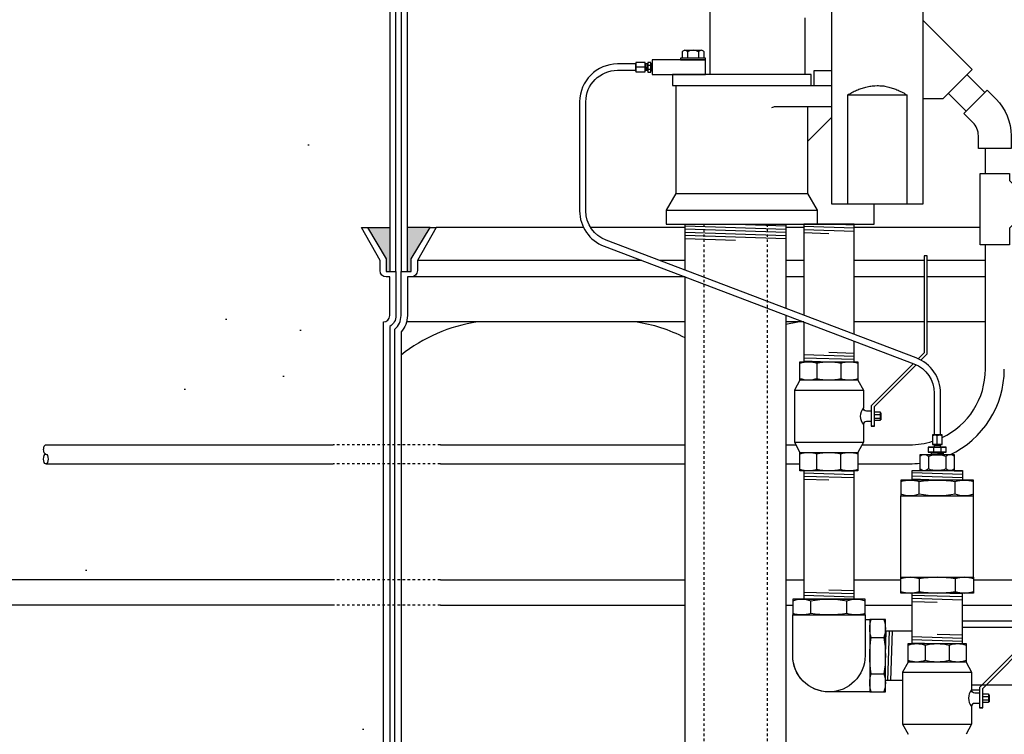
# Model space of a CAD drawing. Extents: x 1081 to 2220, y 0 to 2796.
# Tile 76 of 161: x 1739 to 1779, y 926 to 954. Entities that reach past the tile are written whole.
import ezdxf

# ---------------------------------------------------------------- set-up
doc = ezdxf.new("R2010")
doc.units = 0
doc.header["$MEASUREMENT"] = 0
doc.header["$PDSIZE"] = 1
doc.linetypes.add('HIDDEN5', pattern=[0.05, 0.025, -0.025])
doc.layers.get('DEFPOINTS').update_dxf_attribs({"linetype": 'CONTINUOUS'})
for name, color, linetype in [('BOARDER-TXT', 2, 'CONTINUOUS'), ('CONDUIT', 2, 'CONTINUOUS'), ('COPPER-TUBING', 2, 'CONTINUOUS'), ('DIM', 3, 'CONTINUOUS'), ('FLEXHOSE-2', 3, 'CONTINUOUS'), ('FRP-SUMP', 2, 'CONTINUOUS'), ('GALV-2-ELL', 3, 'CONTINUOUS'), ('GALV-2-PIPE', 3, 'CONTINUOUS'), ('GALV-2-REDUCER', 3, 'CONTINUOUS'), ('GALV-2-TEE', 3, 'CONTINUOUS'), ('GALV-2-VALVE', 3, 'CONTINUOUS'), ('GALV-4-PIPE', 4, 'CONTINUOUS'), ('PEAGRAVEL-HATCH', 3, 'CONTINUOUS'), ('SUB-PUMP', 4, 'CONTINUOUS')]:
    doc.layers.add(name, color=color, linetype=linetype)
doc.styles.add('SIMPLEX', font='simplex')
doc.dimstyles.new('DIM64', dxfattribs={"dimscale": 64, "dimtxt": 0.09375, "dimasz": 0.09375, "dimexe": 0.0625, "dimexo": 0.0625, "dimgap": 0.046875, "dimtad": 1, "dimdec": 4, "dimzin": 3, "dimdsep": 46, "dimlunit": 4, "dimtxsty": 'SIMPLEX', "dimcen": 0, "dimclrd": 256, "dimclre": 256, "dimclrt": 256, "dimadec": 0, "dimazin": 0, "dimtfac": 1, "dimtdec": 4, "dimtmove": 0, "dimatfit": 3, "dimfxl": 1, "dimfrac": 2, "dimtolj": 1, "dimtzin": 0, "dimarcsym": 0})

# ---------------------------------------------------------------- blocks, each defined once
blk = doc.blocks.new('*D55')
at = {"layer": 'DEFPOINTS', "color": 0, "transparency": 16777216}
for p in [(1389.622, 978.296), (1911.122, 974.015), (1911.122, 700.523)]:
    blk.add_point(p, dxfattribs=at)
at = {"layer": 'DIM', "lineweight": -2, "transparency": 16777216}
for p, q in [((1389.622, 974.296), (1389.622, 696.523)), ((1911.122, 970.015), (1911.122, 696.523)), ((1395.622, 700.523), (1905.122, 700.523))]:
    blk.add_line(p, q, dxfattribs=at)
at = {"layer": 'DIM', "transparency": 16777216}
for points in [[(1395.622, 701.523), (1395.622, 699.523), (1389.622, 700.523)], [(1905.122, 701.523), (1905.122, 699.523), (1911.122, 700.523)]]:
    blk.add_solid(points, dxfattribs=at)
at = {"layer": 'DIM', "transparency": 16777216, "insert": (1650.372, 708.095), "char_height": 6, "attachment_point": 5, "style": 'SIMPLEX'}
blk.add_mtext('\\A1;43\'-5 1/2" (F.V. TANK SLAB)', dxfattribs=at)

msp = doc.modelspace()

# ---------------------------------------------------------------- hatches: boundary and pattern name
at = {"layer": 'FRP-SUMP'}
for points in [[(1753.27411, 945.77096), (1754.15756, 945.77096), (1754.15756, 944.02096), (1754.02411, 944.02096), (1754.02411, 944.52096)], [(1754.85756, 945.77096), (1755.75756, 945.77096), (1755.00756, 944.52096), (1755.00756, 944.02096), (1754.85756, 944.02096)]]:
    msp.add_hatch(color=256, dxfattribs=at).paths.add_polyline_path(points)
at = {"layer": 'PEAGRAVEL-HATCH'}
h = msp.add_hatch(dxfattribs=at)
h.set_pattern_fill('AR-SAND', color=256, scale=7.5, style=0)
h.set_pattern_definition([(37.5, (1541.129, 931.786), (-0.47245, 14.4512), [0, -11.4, 0, -12.75, 0, -12.1875]), (7.5, (1541.13, 931.786), (13.2733, 21.1661), [0, -6.15, 0, -10.275, 0, -3.9375]), (327.5, (1531.904, 931.786), (23.35606, 0.04244), [0, -3.75, 0, -13.5, 0, -17.625]), (317.5, (1531.904, 931.786), (22.546, 6.5826), [0, -1.875, 0, -8.85, 0, -10.125])])
edge = h.paths.add_edge_path()
edge.add_line((1739.50681, 978.01471), (1754.33113, 978.01471))
edge.add_line((1754.33113, 978.01471), (1753.53557, 969.98346))
edge.add_line((1753.53557, 969.98346), (1753.72405, 969.98346))
edge.add_line((1753.72405, 969.98346), (1759.61431, 969.98346))
edge.add_line((1759.61431, 969.98346), (1759.61121, 961.19658))
edge.add_arc((1813.52827, 832.27575), 139.74129, 472.6955788, 474.5798006)
edge.add_arc((1755.85756, 957.71641), 1.7, 465.563139, 540)
edge.add_line((1754.15756, 957.71641), (1754.15756, 945.77096))
edge.add_line((1754.15756, 945.77096), (1753.27411, 945.77096))
edge.add_line((1753.27411, 945.77096), (1753.03758, 945.77096))
edge.add_line((1753.03758, 945.77096), (1753.77411, 944.45572))
edge.add_line((1753.77411, 944.45572), (1753.77411, 944.05737))
edge.add_arc((1754.02411, 944.05737), 0.25, 540, 630)
edge.add_line((1754.02411, 943.80737), (1754.15756, 943.80737))
edge.add_line((1754.15756, 943.80737), (1754.15756, 942.27096))
edge.add_arc((1753.90756, 942.27096), 0.25, 270, 360, ccw=False)
edge.add_line((1753.90756, 942.02096), (1753.90756, 939.0151))
edge.add_line((1753.90756, 939.0151), (1753.28881, 939.0151))
edge.add_line((1753.28881, 939.0151), (1753.28881, 938.11792))
edge.add_line((1753.28881, 938.11792), (1753.16506, 938.11792))
edge.add_line((1753.16506, 938.11792), (1753.16506, 937.70503))
edge.add_line((1753.16506, 937.70503), (1752.65442, 937.66932))
edge.add_line((1752.65442, 937.66932), (1752.65442, 937.60745))
edge.add_line((1752.65442, 937.60745), (1752.59254, 937.60745))
edge.add_line((1752.59254, 937.60745), (1752.59254, 937.14713))
edge.add_line((1752.59254, 937.14713), (1752.09754, 937.14713))
edge.add_line((1752.09754, 937.14713), (1752.09754, 937.60745))
edge.add_line((1752.09754, 937.60745), (1752.03567, 937.60745))
edge.add_line((1752.03567, 937.60745), (1752.03567, 937.66932))
edge.add_line((1752.03567, 937.66932), (1751.91192, 937.66932))
edge.add_line((1751.91192, 937.66932), (1751.91192, 937.14713))
edge.add_line((1751.91192, 937.14713), (1740.48085, 937.14713))
edge.add_ellipse((1740.5212, 936.95963), major_axis=(0, 0.1875), ratio=0.47920074, start_angle=0, end_angle=180)
edge.add_ellipse((1740.5212, 936.58463), major_axis=(0, -0.1875), ratio=0.47920074, start_angle=180, end_angle=360)
edge.add_line((1740.5212, 936.39713), (1751.91192, 936.39713))
edge.add_line((1751.91192, 936.39713), (1751.91192, 935.87495))
edge.add_line((1751.91192, 935.87495), (1752.03567, 935.87495))
edge.add_line((1752.03567, 935.87495), (1752.03567, 935.93682))
edge.add_line((1752.03567, 935.93682), (1752.09754, 935.93682))
edge.add_line((1752.09754, 935.93682), (1752.09754, 935.92098))
edge.add_line((1752.09754, 935.92098), (1752.65442, 935.92098))
edge.add_line((1752.65442, 935.92098), (1752.65442, 935.87495))
edge.add_line((1752.65442, 935.87495), (1753.16506, 935.83924))
edge.add_line((1753.16506, 935.83924), (1753.16506, 935.42635))
edge.add_line((1753.16506, 935.42635), (1753.28881, 935.42635))
edge.add_line((1753.28881, 935.42635), (1753.28881, 934.52917))
edge.add_line((1753.28881, 934.52917), (1753.90756, 934.52917))
edge.add_line((1753.90756, 934.52917), (1753.90756, 933.52917))
edge.add_line((1753.90756, 933.52917), (1753.28881, 933.52917))
edge.add_line((1753.28881, 933.52917), (1753.28881, 932.63198))
edge.add_line((1753.28881, 932.63198), (1753.16506, 932.63198))
edge.add_line((1753.16506, 932.63198), (1753.16506, 932.21909))
edge.add_line((1753.16506, 932.21909), (1752.65442, 932.18339))
edge.add_line((1752.65442, 932.18339), (1752.65442, 932.12151))
edge.add_line((1752.65442, 932.12151), (1752.59254, 932.12151))
edge.add_line((1752.59254, 932.12151), (1752.59254, 931.7862))
edge.add_line((1752.59254, 931.7862), (1752.09754, 931.7862))
edge.add_line((1752.09754, 931.7862), (1752.09754, 932.12151))
edge.add_line((1752.09754, 932.12151), (1752.03567, 932.12151))
edge.add_line((1752.03567, 932.12151), (1752.03567, 932.18339))
edge.add_line((1752.03567, 932.18339), (1751.91192, 932.18339))
edge.add_line((1751.91192, 932.18339), (1751.91192, 931.7862))
edge.add_line((1751.91192, 931.7862), (1739.50681, 931.7862))
edge.add_line((1739.50681, 931.7862), (1739.50681, 978.01471))
h.paths.add_polyline_path([(1752.11304, 937.88243, -0.57507133), (1752.09151, 937.86845, 0.53001081), (1752.04804, 937.83954), (1752.04804, 937.62329), (1752.64204, 937.62329), (1752.64204, 937.87079), (1752.59155, 937.87079, -0.35188447), (1752.57705, 937.88243, 0.80321759)], flags=16)
h.paths.add_polyline_path([(1752.448, 937.83119, 1), (1752.24208, 937.83119, 1)], flags=0)
h.paths.add_polyline_path([(1752.11304, 932.3965, -0.57507133), (1752.09151, 932.38251, 0.53001081), (1752.04804, 932.3536), (1752.04804, 932.13735), (1752.64204, 932.13735), (1752.64204, 932.38485), (1752.59155, 932.38485, -0.35188447), (1752.57705, 932.3965, 0.80321759)], flags=16)
h.paths.add_polyline_path([(1752.448, 932.34525, 1), (1752.24208, 932.34525, 1)], flags=0)
h = msp.add_hatch(dxfattribs=at)
h.set_pattern_fill('AR-SAND', color=256, scale=7.5, style=0)
h.set_pattern_definition([(37.5, (1546.572, 915.523), (-0.47245, 14.4512), [0, -11.4, 0, -12.75, 0, -12.1875]), (7.5, (1546.572, 915.523), (13.2733, 21.1661), [0, -6.15, 0, -10.275, 0, -3.9375]), (327.5, (1537.347, 915.523), (23.35606, 0.04244), [0, -3.75, 0, -13.5, 0, -17.625]), (317.5, (1537.347, 915.523), (22.546, 6.5826), [0, -1.875, 0, -8.85, 0, -10.125])])
h.paths.add_polyline_path([(1634.37181, 934.42991, 0.33231803), (1637.23778, 938.26579), (1637.23778, 964.56577), (1637.51558, 964.56577), (1637.51558, 968.34367), (1637.23778, 968.34367), (1637.23778, 973.7036), (1638.73815, 973.7036), (1638.73815, 972.79812), (1638.46035, 972.79812), (1638.46035, 969.02023), (1638.73815, 969.02023), (1638.73815, 934.7862, 0.41421356), (1642.73815, 930.7862), (1751.91192, 930.7862), (1751.91192, 930.38901), (1752.09754, 930.38901), (1752.09754, 930.43504), (1752.65442, 930.43504), (1752.65442, 930.38901), (1753.16506, 930.3533), (1753.16506, 929.94042), (1753.28881, 929.04323), (1753.90756, 929.04323), (1753.90756, 923.02328, -0.41421356), (1754.15756, 922.77328), (1754.15756, 921.77328), (1753.28835, 921.77328), (1753.05183, 921.77328), (1753.78836, 920.45804), (1753.78836, 920.05969, 0.41421356), (1754.03836, 919.80969), (1754.17181, 919.80969), (1754.17181, 915.52328), (1746.37181, 915.52328), (1745.37181, 917.52328), (1740.37181, 917.52328), (1739.37181, 915.52328), (1729.87181, 915.52328), (1728.87181, 917.52328), (1723.87181, 917.52328), (1722.87181, 915.52328), (1713.37181, 915.52328), (1712.37181, 917.52328), (1707.37181, 917.52328), (1706.37181, 915.52328), (1696.87181, 915.52328), (1695.87181, 917.52328), (1690.87181, 917.52328), (1689.87181, 915.52328), (1680.37181, 915.52328), (1679.37181, 917.52328), (1674.37181, 917.52328), (1673.37181, 915.52328), (1663.87181, 915.52328), (1662.87181, 917.52328), (1657.87181, 917.52328), (1656.87181, 915.52328), (1643.87181, 915.52328), (1642.87181, 917.52328), (1637.87181, 917.52328), (1636.87181, 915.52328), (1635.27101, 915.52328), (1635.27101, 915.87408, -0.41421356), (1634.62181, 916.52328), (1634.37181, 916.52328)])

# ---------------------------------------------------------------- linework, layer by layer
at = {"layer": 'BOARDER-TXT'}
msp.add_lwpolyline([(1776.86963, 929.91337), (1779.03227, 929.91337), (1779.03227, 927.60845), (1777.23716, 927.60845)], dxfattribs=at)
at = {"layer": 'CONDUIT'}
for p, q in [((1777.05601, 951.82924), (1777.76312, 951.12213)), ((1776.31356, 951.08678), (1777.02066, 950.37967)), ((1777.78293, 947.9074), (1777.78293, 948.9074)), ((1777.78293, 940.14713), (1777.78293, 945.07398)), ((1740.5212, 937.14713), (1751.91192, 937.14713)), ((1756.1674, 937.14713), (1765.8718, 937.14713)), ((1769.8718, 937.14713), (1770.26387, 937.14713)), ((1772.88815, 937.14713), (1774.78293, 937.14713)), ((1740.5212, 936.39713), (1751.91192, 936.39713)), ((1756.1674, 936.39713), (1765.8718, 936.39713)), ((1769.8718, 936.39713), (1770.42924, 936.39713)), ((1772.72278, 936.39713), (1774.78293, 936.39713)), ((1751.91192, 931.7862), (1642.73815, 931.7862)), ((1756.1674, 931.7862), (1765.8718, 931.7862)), ((1769.8718, 931.7862), (1770.57601, 931.7862)), ((1772.57601, 931.7862), (1774.43507, 931.7862)), ((1777.30708, 931.7862), (1779.6532, 931.7862)), ((1751.91192, 930.7862), (1642.73815, 930.7862)), ((1756.1674, 930.7862), (1765.8718, 930.7862)), ((1769.8718, 930.7862), (1770.14144, 930.7862)), ((1773.01345, 930.7862), (1774.86963, 930.7862)), ((1776.86963, 930.7862), (1779.6532, 930.7862))]:
    msp.add_line(p, q, dxfattribs=at)
at = {"layer": 'CONDUIT', "color": 7, "linetype": 'HIDDEN5'}
for p, q in [((1756.1674, 937.14713), (1751.91192, 937.14713)), ((1756.1674, 936.39713), (1751.91192, 936.39713)), ((1756.1674, 931.7862), (1751.91192, 931.7862)), ((1756.1674, 930.7862), (1751.91192, 930.7862))]:
    msp.add_line(p, q, dxfattribs=at)
at = {"layer": 'CONDUIT'}
msp.add_lwpolyline([(1778.80549, 948.9074), (1777.50549, 948.9074), (1777.50549, 949.4074, 0.19891163), (1777.28583, 949.93773), (1776.93227, 950.29128), (1777.85151, 951.21052), (1778.20506, 950.85696, -0.19891237), (1778.80549, 949.40869), (1778.80549, 948.9074)], format="xyb", dxfattribs=at)
msp.add_lwpolyline([(1778.73885, 947.62634), (1779.68168, 946.6835), (1778.73885, 945.74067), (1778.73885, 945.07398), (1777.57214, 945.07398), (1777.57214, 947.9074), (1778.73885, 947.9074)], close=True, dxfattribs=at)
for radius, start, end in [(3, 295.268369, 360), (3.75, 294.998986, 0), (3, 270, 287.569275), (3.75, 270, 276.137901)]:
    msp.add_arc((1774.78293, 940.14713), radius, start, end, dxfattribs=at)
at = {"layer": 'CONDUIT', "extrusion": (0, 0, -1)}
msp.add_ellipse((1740.5212, 936.95963), major_axis=(0, 0.1875), ratio=0.47920074, start_param=3.14159265, end_param=6.28318531, dxfattribs=at)
at = {"layer": 'CONDUIT'}
msp.add_ellipse((1740.5212, 936.58463), major_axis=(0, -0.1875), ratio=0.47920074, dxfattribs=at)
at = {"layer": 'COPPER-TUBING', "color": 7}
for p, q in [((1764.27512, 952.12781), (1763.93491, 952.12781)), ((1764.35031, 952.25281), (1764.34189, 952.00281)), ((1764.40901, 952.20392), (1764.49953, 952.20392)), ((1764.40901, 952.04641), (1764.49953, 952.04641)), ((1764.53958, 952.25281), (1764.53116, 952.00281)), ((1775.87601, 937.18345), (1775.87601, 937.52365)), ((1776.12601, 936.79362), (1775.62601, 936.81046)), ((1775.72405, 937.04148), (1775.72405, 936.87251)), ((1776.00101, 937.10825), (1775.75101, 937.11667)), ((1776.01809, 937.04148), (1776.01809, 936.87251))]:
    msp.add_line(p, q, dxfattribs=at)
at = {"layer": 'COPPER-TUBING', "linetype": 'Continuous'}
msp.add_line((1764.29251, 952.25281), (1764.29251, 952.00281), dxfattribs=at)
at = {"layer": 'COPPER-TUBING', "color": 7, "linetype": 'Continuous'}
msp.add_line((1776.00101, 937.16605), (1775.75101, 937.16605), dxfattribs=at)
at = {"layer": 'COPPER-TUBING', "linetype": 'Continuous'}
msp.add_lwpolyline([(1761.93656, 946.42762), (1761.93656, 950.75281, -0.41421356), (1763.18656, 952.00281), (1763.91751, 952.00281), (1763.91751, 952.25281), (1763.19073, 952.25281, 0.41421356), (1761.69073, 950.75281), (1761.69073, 946.42762, 0.31159034), (1762.65871, 945.02514), (1774.95108, 940.36211, -0.31159034), (1775.75773, 939.19338), (1775.75773, 937.54105), (1776.00773, 937.54105), (1776.00773, 939.1918, 0.31159034), (1775.03975, 940.59428), (1762.74321, 945.25889, -0.31159034)], format="xyb", close=True, dxfattribs=at)
for points in [[(1764.29251, 952.31531), (1763.91751, 952.31531), (1763.91751, 951.94031), (1764.29251, 951.94031)], [(1764.29251, 952.25281), (1764.29251, 952.00281), (1764.39969, 952.00281), (1764.39969, 952.25281)], [(1764.50857, 952.25281), (1764.50857, 952.00281), (1764.56216, 952.00281), (1764.56216, 952.25281)], [(1776.06351, 937.16605), (1776.06351, 937.54105), (1775.68851, 937.54105), (1775.68851, 937.16605)], [(1776.12601, 936.85563), (1775.62601, 936.85563), (1775.62601, 936.74845), (1776.12601, 936.74845)], [(1776.00101, 937.16605), (1775.75101, 937.16605), (1775.75101, 937.05887), (1776.00101, 937.05887)]]:
    msp.add_lwpolyline(points, close=True, dxfattribs=at)
at = {"layer": 'COPPER-TUBING', "color": 7}
for points in [[(1763.93491, 951.94031, -0.18283313), (1763.93491, 952.12781, -0.18283313), (1763.93491, 952.31531)], [(1764.27512, 951.94031, 0.18283313), (1764.27512, 952.12781, 0.18283313), (1764.27512, 952.31531)], [(1764.40901, 951.93502, -0.16735506), (1764.40901, 952.04641, -0.11763439), (1764.40901, 952.20392, -0.16298639), (1764.40901, 952.31531)], [(1764.49953, 952.31531, -0.16298639), (1764.49953, 952.20392, -0.11763439), (1764.49953, 952.04641, -0.16735506), (1764.49953, 951.93502)], [(1775.68851, 937.52365, -0.18283313), (1775.87601, 937.52365, -0.18283313), (1776.06351, 937.52365)], [(1775.51613, 937.04148, -0.16735506), (1775.72405, 937.04148, -0.11763439), (1776.01809, 937.04148, -0.16298639), (1776.22601, 937.04148)], [(1776.22601, 936.87251, -0.16298639), (1776.01809, 936.87251, -0.11763439), (1775.72405, 936.87251, -0.16735506), (1775.51613, 936.87251)], [(1775.68851, 937.18345, 0.18283313), (1775.87601, 937.18345, 0.18283313), (1776.06351, 937.18345)]]:
    msp.add_lwpolyline(points, format="xyb", dxfattribs=at)
at = {"layer": 'COPPER-TUBING'}
for points in [[(1764.39969, 952.31531), (1764.39969, 951.93502), (1764.50857, 951.93502), (1764.50857, 952.31531)], [(1776.22601, 937.05887), (1775.51613, 937.05887), (1775.51613, 936.85563), (1776.22601, 936.85563)]]:
    msp.add_lwpolyline(points, close=True, dxfattribs=at)
at = {"layer": 'FLEXHOSE-2', "color": 7}
for p, q in [((1774.03717, 927.80178), (1774.09878, 929.77349)), ((1773.81793, 928.7862), (1773.84874, 929.77206)), ((1773.91212, 927.80034), (1773.97374, 929.77206))]:
    msp.add_line(p, q, dxfattribs=at)
at = {"layer": 'FLEXHOSE-2', "linetype": 'Continuous'}
for p, q in [((1773.81788, 929.77062), (1774.86963, 929.77062)), ((1774.49998, 927.7989), (1773.81788, 927.7989))]:
    msp.add_line(p, q, dxfattribs=at)
for points in [[(1779.6532, 930.14859), (1776.86963, 930.14859)], [(1777.23716, 927.42859), (1777.55078, 927.42859)]]:
    msp.add_lwpolyline(points, dxfattribs=at)
at = {"layer": 'FRP-SUMP'}
for p, q in [((1754.15756, 957.71641), (1754.15756, 944.02096)), ((1754.40756, 944.02096), (1754.40756, 957.71641)), ((1754.60756, 957.71641), (1754.60756, 944.02096)), ((1754.85756, 944.02096), (1754.85756, 957.71641)), ((1753.27411, 945.77096), (1754.15756, 945.77096)), ((1755.75756, 945.77096), (1754.85756, 945.77096)), ((1754.15756, 944.02096), (1754.40756, 944.02096)), ((1754.60756, 944.02096), (1754.85756, 944.02096))]:
    msp.add_line(p, q, dxfattribs=at)
at = {"layer": 'FRP-SUMP', "color": 7, "linetype": 'Continuous'}
for p, q in [((1761.8421, 945.77096), (1755.99409, 945.77096)), ((1765.8718, 945.77096), (1762.12294, 945.77096)), ((1770.57601, 945.77096), (1769.8718, 945.77096)), ((1777.57214, 945.77096), (1772.57601, 945.77096)), ((1764.15976, 944.45572), (1755.25756, 944.45572)), ((1765.8718, 944.45572), (1764.86045, 944.45572)), ((1770.57601, 944.45572), (1769.8718, 944.45572)), ((1775.36064, 944.45572), (1772.57601, 944.45572)), ((1777.78293, 944.45572), (1775.47001, 944.45572)), ((1765.8718, 943.80737), (1755.00756, 943.80737)), ((1770.57601, 943.80737), (1769.8718, 943.80737)), ((1775.36064, 943.80737), (1772.57601, 943.80737)), ((1777.78293, 943.80737), (1775.47001, 943.80737))]:
    msp.add_line(p, q, dxfattribs=at)
at = {"layer": 'FRP-SUMP', "color": 7}
for p, q in [((1765.8718, 942.02096), (1754.82408, 942.02096)), ((1770.57601, 942.02096), (1769.8718, 942.02096)), ((1775.36064, 942.02096), (1772.57601, 942.02096)), ((1777.78293, 942.02096), (1775.47001, 942.02096))]:
    msp.add_line(p, q, dxfattribs=at)
at = {"layer": 'FRP-SUMP'}
msp.add_lwpolyline([(1753.90756, 923.02328), (1753.90756, 942.02096), (1753.90756, 942.02096, 0.41421356), (1754.15756, 942.27096), (1754.15756, 943.80737), (1754.02411, 943.80737, -0.41421356), (1753.77411, 944.05737), (1753.77411, 944.45572), (1753.03758, 945.77096), (1753.27411, 945.77096), (1754.02411, 944.52096), (1754.02411, 944.02096), (1754.15756, 944.02096), (1754.40756, 944.02096), (1754.40756, 944.02096), (1754.40756, 944.02096), (1754.40756, 944.02096), (1754.40756, 944.02096), (1754.40756, 942.27096, -0.26794919), (1754.15756, 941.83794), (1754.15756, 923.20629, -0.26794919)], format="xyb", dxfattribs=at)
msp.add_lwpolyline([(1754.60756, 920.02328), (1754.60756, 922.77328, 0.22167085), (1754.35756, 923.30947), (1754.35756, 941.73477, 0.22167085), (1754.60756, 942.27096), (1754.60756, 944.02096), (1754.85756, 944.02096), (1755.00756, 944.02096), (1755.00756, 944.52096), (1755.75756, 945.77096), (1755.99409, 945.77096), (1755.25756, 944.45572), (1755.25756, 944.05737, -0.41421356), (1755.00756, 943.80737), (1754.85756, 943.80737), (1754.85756, 942.27096, -0.18776323), (1754.60756, 941.6287), (1754.60756, 923.41554, -0.18776323), (1754.85756, 922.77328), (1754.85756, 920.02328), (1754.60756, 920.02328)], format="xyb", close=True, dxfattribs=at)
at = {"layer": 'FRP-SUMP', "color": 7}
for points in [[(1765.8718, 941.39228, 0.08149294), (1763.90908, 942.02096)], [(1770.40908, 942.02096, 0.02150268), (1769.8718, 941.91743, 0.02150268)]]:
    msp.add_lwpolyline(points, format="xyb", dxfattribs=at)
msp.add_arc((1758.57485, 935.72546), 6.36447, 98.442948, 128.561095, dxfattribs=at)
at = {"layer": 'GALV-2-ELL', "color": 7, "linetype": 'Continuous'}
for p, q in [((1770.85801, 930.46334), (1770.85801, 930.96269)), ((1772.29401, 930.46334), (1772.29401, 930.96269)), ((1773.25603, 929.5042), (1773.75538, 929.5042)), ((1773.25603, 928.06819), (1773.75538, 928.06819))]:
    msp.add_line(p, q, dxfattribs=at)
for points in [[(1770.14144, 930.96269, -0.17443208), (1770.85801, 930.96269, -0.08704547), (1772.29401, 930.96269, -0.17373472), (1773.01345, 930.96269)], [(1773.01345, 930.46334, -0.17372505), (1772.29401, 930.46334, -0.08704419), (1770.85801, 930.46334, -0.1744223), (1770.14144, 930.46334)], [(1773.25603, 927.34875, -0.17372505), (1773.25603, 928.06819, -0.08704419), (1773.25603, 929.5042, -0.1744223), (1773.25603, 930.22077)], [(1773.75538, 930.22077, -0.17443208), (1773.75538, 929.5042, -0.08704547), (1773.75538, 928.06819, -0.17373472), (1773.75538, 927.34875)]]:
    msp.add_lwpolyline(points, format="xyb", dxfattribs=at)
at = {"layer": 'GALV-2-ELL', "linetype": 'Continuous'}
for points in [[(1770.14144, 930.40084), (1773.01345, 930.40084), (1773.01345, 931.02519), (1770.14144, 931.02519)], [(1773.19353, 930.22077), (1773.19353, 927.34875), (1773.81788, 927.34875), (1773.81788, 930.22077)]]:
    msp.add_lwpolyline(points, close=True, dxfattribs=at)
for points in [[(1773.01345, 930.40084), (1773.01346, 928.78476, -1), (1770.14144, 928.78476), (1770.14144, 930.40084)], [(1773.19353, 927.34875), (1771.57745, 927.34875, -0.41421374), (1770.14144, 928.78476, -0.41421374)]]:
    msp.add_lwpolyline(points, format="xyb", dxfattribs=at)
msp.add_lwpolyline([(1773.01345, 930.22077), (1773.19353, 930.22077)], dxfattribs=at)
at = {"layer": 'GALV-2-PIPE', "color": 7}
for p, q in [((1772.57601, 945.73927), (1770.57601, 945.80177)), ((1772.57601, 945.86427), (1771.57601, 945.89552)), ((1772.57601, 945.61427), (1770.57601, 945.67677)), ((1771.57601, 945.52052), (1770.57601, 945.55177)), ((1770.57601, 940.72589), (1772.57601, 940.66339)), ((1771.57601, 940.81964), (1772.57601, 940.78839)), ((1770.57601, 940.60089), (1772.57601, 940.53839)), ((1770.57601, 940.47589), (1771.57601, 940.44464)), ((1772.57601, 935.95839), (1770.57601, 936.02089)), ((1772.57601, 936.08339), (1771.57601, 936.11464)), ((1772.57601, 935.83339), (1770.57601, 935.89589)), ((1771.57601, 935.73964), (1770.57601, 935.77089)), ((1771.57601, 931.40019), (1772.57601, 931.36894)), ((1770.57601, 931.30644), (1772.57601, 931.24394)), ((1770.57601, 931.18144), (1772.57601, 931.11894)), ((1770.57601, 931.05644), (1771.57601, 931.02519)), ((1776.86963, 931.11179), (1774.86963, 931.17429)), ((1776.86963, 930.98679), (1774.86963, 931.04929)), ((1776.86963, 931.23679), (1775.86963, 931.26804)), ((1775.86963, 930.89304), (1774.86963, 930.92429)), ((1774.86963, 929.54434), (1776.86963, 929.48184)), ((1774.86963, 929.41934), (1776.86963, 929.35684)), ((1775.86963, 929.63809), (1776.86963, 929.60684)), ((1774.86963, 929.29434), (1775.86963, 929.26309))]:
    msp.add_line(p, q, dxfattribs=at)
at = {"layer": 'GALV-2-PIPE', "linetype": 'Continuous'}
for points in [[(1772.57601, 941.52888), (1772.57601, 945.89552), (1770.57601, 945.89552), (1770.57601, 942.28757)], [(1770.57601, 942.02177), (1770.57601, 940.44464), (1772.57601, 940.44464), (1772.57601, 941.26308)]]:
    msp.add_lwpolyline(points, dxfattribs=at)
for points in [[(1770.57601, 936.11464), (1770.57601, 931.02519), (1772.57601, 931.02519), (1772.57601, 936.11464)], [(1774.86963, 931.26804), (1774.86963, 929.26309), (1776.86963, 929.26309), (1776.86963, 931.26804)]]:
    msp.add_lwpolyline(points, close=True, dxfattribs=at)
at = {"layer": 'GALV-2-REDUCER', "color": 7, "linetype": 'Continuous'}
for p, q in [((1775.52639, 936.67806), (1775.52639, 936.19241)), ((1776.21139, 936.67806), (1776.21139, 936.19241))]:
    msp.add_line(p, q, dxfattribs=at)
at = {"layer": 'GALV-2-REDUCER', "color": 7}
for p, q in [((1776.8701, 935.96539), (1774.8726, 936.03267)), ((1776.8701, 936.09046), (1775.87135, 936.1241)), ((1776.8701, 935.84032), (1774.8726, 935.9076)), ((1775.87135, 935.74889), (1774.8726, 935.78253))]:
    msp.add_line(p, q, dxfattribs=at)
at = {"layer": 'GALV-2-REDUCER', "color": 7, "linetype": 'Continuous'}
for points in [[(1776.55389, 936.68014, 0.40030098), (1776.21139, 936.68014, 0.20429346), (1775.52639, 936.68014, 0.41103058), (1775.18389, 936.68014)], [(1776.55389, 936.19241, -0.40030098), (1776.21139, 936.19241, -0.20429346), (1775.52639, 936.19241, -0.41103058), (1775.18389, 936.19241)]]:
    msp.add_lwpolyline(points, format="xyb", dxfattribs=at)
at = {"layer": 'GALV-2-REDUCER', "linetype": 'Continuous'}
for points in [[(1776.55389, 936.74845), (1775.18389, 936.74845), (1775.18389, 936.1241), (1776.55389, 936.1241)], [(1774.87232, 935.7489), (1774.8726, 936.1241), (1776.8701, 936.1241), (1776.86982, 935.7489)]]:
    msp.add_lwpolyline(points, close=True, dxfattribs=at)
at = {"layer": 'GALV-2-TEE', "color": 7, "linetype": 'Continuous'}
for p, q in [((1775.15163, 935.18705), (1775.15163, 935.6864)), ((1776.58764, 935.18705), (1776.58764, 935.6864)), ((1775.15163, 931.82989), (1775.15163, 931.33054)), ((1776.58764, 931.82989), (1776.58764, 931.33054))]:
    msp.add_line(p, q, dxfattribs=at)
at = {"layer": 'GALV-2-TEE', "linetype": 'Continuous'}
for p, q in [((1774.43507, 931.89239), (1774.43507, 935.12455)), ((1777.30708, 931.89239), (1777.30708, 935.12455))]:
    msp.add_line(p, q, dxfattribs=at)
at = {"layer": 'GALV-2-TEE', "color": 7, "linetype": 'Continuous'}
for points in [[(1774.43507, 935.6864, -0.17443208), (1775.15163, 935.6864, -0.08704547), (1776.58764, 935.6864, -0.17373472), (1777.30708, 935.6864)], [(1777.30708, 935.18705, -0.17372505), (1776.58764, 935.18705, -0.08704419), (1775.15163, 935.18705, -0.1744223), (1774.43507, 935.18705)], [(1777.30708, 931.82989, 0.17372505), (1776.58764, 931.82989, 0.08704419), (1775.15163, 931.82989, 0.1744223), (1774.43507, 931.82989)], [(1774.43507, 931.33054, 0.17443208), (1775.15163, 931.33054, 0.08704547), (1776.58764, 931.33054, 0.17373472), (1777.30708, 931.33054)]]:
    msp.add_lwpolyline(points, format="xyb", dxfattribs=at)
at = {"layer": 'GALV-2-TEE', "linetype": 'Continuous'}
for points in [[(1774.43507, 935.12455), (1777.30708, 935.12455), (1777.30708, 935.7489), (1774.43507, 935.7489)], [(1774.43507, 931.89239), (1777.30708, 931.89239), (1777.30708, 931.26804), (1774.43507, 931.26804)]]:
    msp.add_lwpolyline(points, close=True, dxfattribs=at)
at = {"layer": 'GALV-2-VALVE', "color": 7, "linetype": 'Continuous'}
for p, q in [((1771.10157, 940.38841), (1771.10157, 939.76913)), ((1772.05045, 940.38841), (1772.05045, 939.76913)), ((1773.62588, 938.41865), (1773.62101, 938.14062)), ((1773.64036, 938.41865), (1773.63549, 938.14062)), ((1771.10157, 936.17086), (1771.10157, 936.79014)), ((1772.05045, 936.17086), (1772.05045, 936.79014)), ((1775.39413, 929.20686), (1775.39413, 928.58759)), ((1776.34302, 929.20686), (1776.34302, 928.58759)), ((1777.91845, 927.23711), (1777.91358, 926.95908)), ((1777.93292, 927.23711), (1777.92805, 926.95908))]:
    msp.add_line(p, q, dxfattribs=at)
at = {"layer": 'GALV-2-VALVE', "color": 2, "linetype": 'Continuous'}
for p, q in [((1770.20742, 939.30946), (1772.9446, 939.30946)), ((1773.3821, 938.3516), (1773.61315, 938.3516)), ((1773.3821, 938.20767), (1773.61315, 938.20767)), ((1770.20742, 937.24981), (1772.9446, 937.24981)), ((1774.49998, 928.12792), (1777.23716, 928.12792)), ((1777.67466, 927.17006), (1777.90571, 927.17006)), ((1777.67466, 927.02612), (1777.90571, 927.02612)), ((1774.49998, 926.06826), (1777.23716, 926.06826))]:
    msp.add_line(p, q, dxfattribs=at)
at = {"layer": 'GALV-2-VALVE', "linetype": 'Continuous'}
for p, q in [((1773.3821, 937.89145), (1773.25821, 937.89145)), ((1777.67466, 926.70991), (1777.55078, 926.70991))]:
    msp.add_line(p, q, dxfattribs=at)
for points in [[(1775.22401, 940.50973), (1775.47001, 940.75573), (1775.47001, 944.64964), (1775.36064, 944.64964), (1775.36064, 940.80104), (1775.12052, 940.56092)], [(1770.42924, 940.44464), (1772.72278, 940.44464), (1772.72278, 939.7129), (1770.42924, 939.7129), (1770.42924, 940.44464)], [(1774.92979, 940.37019), (1773.25821, 938.69861), (1773.25821, 937.89145), (1773.3821, 937.89145), (1773.3821, 938.66782), (1775.0391, 940.32482)], [(1770.42924, 939.7129), (1770.20742, 939.30946), (1770.20742, 937.24981), (1770.42924, 936.84637)], [(1773.3821, 938.45339), (1773.61315, 938.45339), (1773.61315, 938.10589), (1773.3821, 938.10589)], [(1774.7218, 929.26309), (1777.01534, 929.26309), (1777.01534, 928.53136), (1774.7218, 928.53136), (1774.7218, 929.26309)], [(1774.7218, 928.53136), (1774.49998, 928.12792), (1774.49998, 926.06826), (1774.7218, 925.66483)], [(1777.67466, 927.27184), (1777.90571, 927.27184), (1777.90571, 926.92434), (1777.67466, 926.92434)]]:
    msp.add_lwpolyline(points, dxfattribs=at)
at = {"layer": 'GALV-2-VALVE', "color": 7, "linetype": 'Continuous'}
for points in [[(1770.4306, 940.38841, -0.16298639), (1771.10157, 940.38841, -0.11763439), (1772.05045, 940.38841, -0.16735506), (1772.72142, 940.38841)], [(1772.72142, 939.76913, -0.16735506), (1772.05045, 939.76913, -0.11763439), (1771.10157, 939.76913, -0.16298639), (1770.4306, 939.76913)], [(1770.4306, 936.79014, -0.16735506), (1771.10157, 936.79014, -0.11763439), (1772.05045, 936.79014, -0.16298639), (1772.72142, 936.79014)], [(1772.72142, 936.17086, -0.16298639), (1772.05045, 936.17086, -0.11763439), (1771.10157, 936.17086, -0.16735506), (1770.4306, 936.17086)], [(1774.72316, 929.20686, -0.16298639), (1775.39413, 929.20686, -0.11763439), (1776.34302, 929.20686, -0.16735506), (1777.01398, 929.20686)], [(1777.01398, 928.58759, -0.16735506), (1776.34302, 928.58759, -0.11763439), (1775.39413, 928.58759, -0.16298639), (1774.72316, 928.58759)]]:
    msp.add_lwpolyline(points, format="xyb", dxfattribs=at)
at = {"layer": 'GALV-2-VALVE', "linetype": 'Continuous'}
for points in [[(1772.72278, 939.7129), (1772.9446, 939.30946), (1772.9446, 938.60964, 0.37862889), (1772.9446, 937.94964), (1772.9446, 937.24981), (1772.72278, 936.84637)], [(1773.25821, 938.48464), (1773.0696, 938.48464, -0.41421356), (1772.9446, 938.60964)], [(1773.25821, 938.07464), (1773.0696, 938.07464, 0.41421356), (1772.9446, 937.94964)], [(1777.01534, 928.53136), (1777.23716, 928.12792), (1777.23716, 927.42809, 0.37862889), (1777.23716, 926.76809), (1777.23716, 926.06826), (1777.01534, 925.66483)], [(1777.55078, 927.30309), (1777.36216, 927.30309, -0.41421356), (1777.23716, 927.42809)], [(1777.55078, 926.89309), (1777.36216, 926.89309, 0.41421356), (1777.23716, 926.76809)]]:
    msp.add_lwpolyline(points, format="xyb", dxfattribs=at)
at = {"layer": 'GALV-2-VALVE', "color": 2, "linetype": 'Continuous'}
for points in [[(1773.61315, 938.41865), (1773.64036, 938.41865), (1773.64036, 938.14062), (1773.61315, 938.14062)], [(1777.90571, 927.23711), (1777.93292, 927.23711), (1777.93292, 926.95908), (1777.90571, 926.95908)]]:
    msp.add_lwpolyline(points, dxfattribs=at)
at = {"layer": 'GALV-2-VALVE', "linetype": 'Continuous'}
for points in [[(1770.42924, 936.84637), (1772.72278, 936.84637), (1772.72278, 936.11464), (1770.42924, 936.11464)], [(1777.67466, 926.70991), (1777.67466, 927.48628), (1779.76257, 929.57419), (1779.76257, 933.46809), (1779.6532, 933.46809), (1779.6532, 929.6195), (1777.55078, 927.51707), (1777.55078, 926.70991)]]:
    msp.add_lwpolyline(points, close=True, dxfattribs=at)
at = {"layer": 'GALV-4-PIPE', "color": 7}
for p, q in [((1765.8718, 945.83781), (1769.8718, 945.70308)), ((1767.8718, 945.89552), (1769.8718, 945.82815)), ((1765.8718, 945.71274), (1769.8718, 945.57801)), ((1765.8718, 945.58767), (1769.8718, 945.45294)), ((1765.8718, 945.4626), (1769.8718, 945.32787)), ((1765.8718, 945.33753), (1767.8718, 945.27016))]:
    msp.add_line(p, q, dxfattribs=at)
at = {"layer": 'GALV-4-PIPE'}
for points in [[(1765.8718, 944.07208), (1765.8718, 945.89552), (1769.8718, 945.89552), (1769.8718, 942.55471)], [(1769.8718, 942.2889), (1769.8718, 922.52331), (1765.8718, 922.52331), (1765.8718, 943.80628)]]:
    msp.add_lwpolyline(points, dxfattribs=at)
at = {"layer": 'SUB-PUMP', "color": 3, "linetype": 'Continuous'}
for p, q in [((1770.63769, 951.83301), (1770.63769, 954.08301)), ((1765.9745, 952.73471), (1765.9745, 952.48511)), ((1766.40751, 952.73471), (1766.40751, 952.48511)), ((1771.68429, 950.13201), (1770.74179, 949.18951))]:
    msp.add_line(p, q, dxfattribs=at)
at = {"layer": 'SUB-PUMP', "color": 2, "linetype": 'Continuous'}
msp.add_line((1765.86625, 952.79711), (1766.51576, 952.79711), dxfattribs=at)
at = {"layer": 'SUB-PUMP', "linetype": 'Continuous'}
for p, q in [((1765.5018, 949.1205), (1765.49537, 949.1205)), ((1765.5018, 947.1137), (1770.74179, 947.1137)), ((1765.1218, 946.45552), (1771.12179, 946.45552))]:
    msp.add_line(p, q, dxfattribs=at)
at = {"layer": 'SUB-PUMP', "color": 1, "linetype": 'HIDDEN5'}
for p, q in [((1766.6218, 945.89552), (1766.6218, 824.52328)), ((1769.1218, 945.89552), (1769.1218, 824.52328))]:
    msp.add_line(p, q, dxfattribs=at)
at = {"layer": 'SUB-PUMP', "color": 3, "linetype": 'Continuous'}
for points in [[(1766.8718, 951.83301), (1766.8718, 954.833), (1770.52038, 954.833)], [(1775.30929, 950.88348), (1776.11026, 950.88348), (1777.25931, 952.03253), (1775.30929, 953.98255)], [(1766.68651, 952.42261), (1764.56216, 952.42261), (1764.56216, 951.83301), (1766.68651, 951.83301), (1766.68651, 952.42261)], [(1770.99679, 951.39551), (1770.99679, 951.98951), (1771.68429, 951.98951)], [(1771.12179, 945.89552), (1773.37179, 945.89552), (1773.37179, 946.70801)]]:
    msp.add_lwpolyline(points, dxfattribs=at)
at = {"layer": 'SUB-PUMP', "linetype": 'Continuous'}
msp.add_lwpolyline([(1771.68429, 954.833), (1771.68429, 946.70801), (1775.30929, 946.70801), (1775.30929, 954.833)], close=True, dxfattribs=at)
at = {"layer": 'SUB-PUMP', "color": 3, "linetype": 'Continuous'}
msp.add_lwpolyline([(1766.68651, 952.48511), (1765.6955, 952.48511), (1765.6955, 952.42261), (1766.68651, 952.42261)], close=True, dxfattribs=at)
msp.add_lwpolyline([(1766.62401, 952.48511), (1766.62401, 952.73471, 0.57642433), (1766.40751, 952.73471, 0.28821354), (1765.9745, 952.73471, 0.57642486), (1765.758, 952.73471), (1765.758, 952.48511)], format="xyb", dxfattribs=at)
at = {"layer": 'SUB-PUMP', "linetype": 'Continuous'}
for points in [[(1770.87179, 951.39551), (1770.87179, 951.83301), (1765.3718, 951.83301), (1765.3718, 951.39551), (1771.68429, 951.39551)], [(1765.5018, 951.39551), (1765.5018, 947.1137), (1765.1218, 946.45552), (1765.1218, 945.89552), (1771.12179, 945.89552), (1771.12179, 946.45552), (1770.74179, 947.11369), (1770.74179, 950.56951)]]:
    msp.add_lwpolyline(points, dxfattribs=at)
at = {"layer": 'SUB-PUMP', "color": 5, "linetype": 'Continuous'}
msp.add_lwpolyline([(1772.31589, 951.02101), (1772.35825, 951.05137), (1772.40324, 951.07345), (1772.44654, 951.10084), (1772.49192, 951.12167), (1772.535, 951.14974), (1772.58071, 951.16957), (1772.62627, 951.18983), (1772.67154, 951.21104), (1772.71733, 951.23057), (1772.76344, 951.24911), (1772.80986, 951.2667), (1772.85659, 951.2833), (1772.90363, 951.29889), (1772.95103, 951.31338), (1772.99872, 951.32696), (1773.04673, 951.33952), (1773.09517, 951.35072), (1773.14379, 951.36137), (1773.19377, 951.36772), (1773.24323, 951.37571), (1773.29251, 951.38428), (1773.34185, 951.39268), (1773.39414, 951.39173), (1773.49679, 951.39601), (1773.54982, 951.39924), (1773.59967, 951.3925), (1773.65113, 951.39079), (1773.7005, 951.38252), (1773.75172, 951.38006), (1773.80056, 951.37012), (1773.84945, 951.3603), (1773.89841, 951.35074), (1773.94681, 951.3394), (1773.99486, 951.32697), (1774.04257, 951.31345), (1774.08994, 951.29889), (1774.13699, 951.28329), (1774.18367, 951.26656), (1774.23015, 951.24916), (1774.2763, 951.23074), (1774.32205, 951.21106), (1774.36775, 951.19124), (1774.41188, 951.16646), (1774.45704, 951.14492), (1774.50235, 951.12384), (1774.54778, 951.10317), (1774.5901, 951.07267), (1774.67769, 951.02101)], dxfattribs=at)
msp.add_lwpolyline([(1774.67769, 946.70801), (1774.67769, 951.02101), (1772.31589, 951.02101), (1772.31589, 946.70801)], close=True, dxfattribs=at)
at = {"layer": 'SUB-PUMP', "linetype": 'Continuous'}
msp.add_lwpolyline([(1769.31621, 950.52104, -0.15963894), (1769.46414, 950.56951), (1771.68429, 950.56951)], format="xyb", dxfattribs=at)

# ---------------------------------------------------------------- dimensions: what is measured, and where the dimension line sits
at = {"layer": 'DIM'}
dim = msp.add_linear_dim(base=(1911.12181, 700.52328), p1=(1389.62181, 978.29596), p2=(1911.12181, 974.01471), angle=0, text='<> (F.V. TANK SLAB)', dimstyle='DIM64', dxfattribs=at)
dim.commit()
dim.dimension.update_dxf_attribs({"geometry": '*D55', "text_midpoint": (1650.37181, 708.09471)})

doc.saveas('drawing.dxf')
